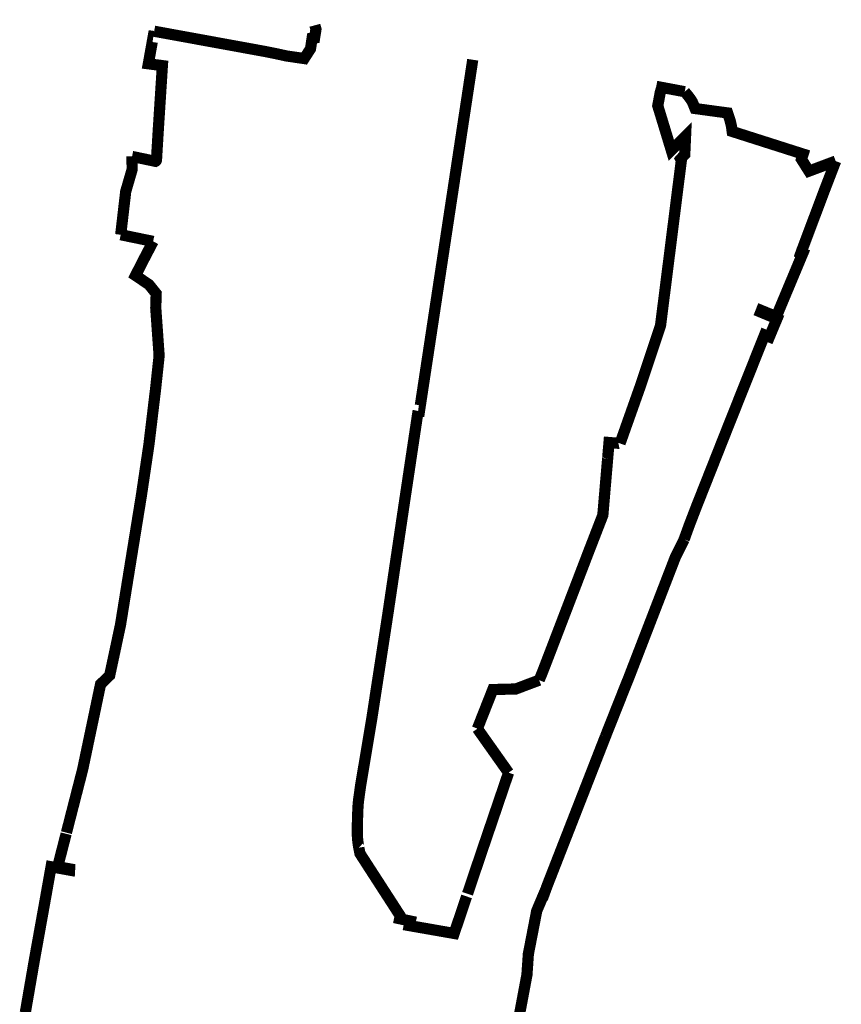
# Model space of a CAD drawing. Header units: metres. Extents: x 167961 to 168171, y 440654 to 441005.
import ezdxf

# ---------------------------------------------------------------- set-up
doc = ezdxf.new("R2010")
doc.units = ezdxf.units.M
doc.header["$LTSCALE"] = 20
doc.layers.add('Beheergrens', color=10, linetype='Continuous')

msp = doc.modelspace()

# ---------------------------------------------------------------- linework, layer by layer
at = {"layer": 'Beheergrens', "const_width": 2}
for points in [[(168047.7560845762, 441002.6360723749), (168059.8070000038, 441000.435999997), (168062.9730000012, 440999.8579999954), (168067.644000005, 440999.0050000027), (168069.6009112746, 440998.6084022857), (168071.439000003, 440998.2100000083), (168073.3229999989, 440997.9350000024), (168074.5549999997, 440997.7540000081), (168075.6849999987, 440999.5130000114), (168075.9719999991, 441001.3880000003), (168076.4120000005, 441001.4440000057), (168076.6560000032, 441002.9829999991), (168076.4602703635, 441003.6997660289)], [(168048.1790976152, 440996.627114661), (168046.7120000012, 440996.8200000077), (168047.095871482, 440998.9584621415), (168047.5880094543, 441001.7001045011), (168047.6069610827, 441001.6972916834)], [(168043.8011999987, 440980.2588), (168044.006000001, 440980.2162000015), (168047.995000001, 440979.3839999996), (168048.0354055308, 440979.4029688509), (168048.0720329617, 440979.4284807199), (168048.1038328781, 440979.4598046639), (168048.1298941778, 440979.4960432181), (168048.1494701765, 440979.5361581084), (168048.1620000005, 440979.5789999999), (168048.1667593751, 440979.6040665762), (168048.1684343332, 440979.6295259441), (168048.1669999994, 440979.6550000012), (168048.182, 440979.8960000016), (168048.4710000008, 440984.7049999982), (168048.6730000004, 440987.8649999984), (168049.120000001, 440994.8640000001), (168049.2219999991, 440996.4899999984), (168048.1790999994, 440996.6270999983)], [(168104.6643443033, 440997.5443690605), (168104.6270000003, 440997.2980000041), (168104.5705220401, 440996.9254017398), (168103.5136542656, 440989.9529989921), (168103.470821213, 440989.6704193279), (168102.5152199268, 440983.3660952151), (168102.4299084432, 440982.803275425), (168101.3699043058, 440975.8101813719), (168101.2987381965, 440975.3406819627), (168100.1201202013, 440967.5650646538), (168100.0593129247, 440967.1639049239), (168099.1162554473, 440960.942335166), (168098.9706320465, 440959.9816236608), (168096.6226429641, 440944.4913930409), (168096.5277081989, 440943.8650862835), (168095.2091470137, 440935.1662312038), (168095.1713390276, 440934.9168031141), (168095.1544812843, 440934.805588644), (168094.9140000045, 440934.8360000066)], [(168137.446000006, 440992.7860000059), (168137.5962304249, 440992.7398541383), (168137.882000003, 440992.6429999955), (168138.0240000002, 440992.5850000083), (168138.1667338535, 440992.5167360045), (168138.3000000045, 440992.4530000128), (168138.211856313, 440991.977691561), (168138.1507158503, 440991.6479961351), (168138.0710035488, 440991.2181533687), (168138.0022045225, 440990.8471596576), (168137.943539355, 440990.5308120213), (168137.9297454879, 440990.4564295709), (168137.8105054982, 440989.8134366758), (168137.7190000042, 440989.320000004), (168137.840533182, 440988.9208272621), (168137.9292898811, 440988.6293080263), (168138.0570264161, 440988.2097604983), (168138.1676443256, 440987.8464386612), (168138.275731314, 440987.4914295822), (168138.3413787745, 440987.275812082), (168138.457509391, 440986.8943839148), (168138.5430947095, 440986.6132810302), (168138.6064976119, 440986.4050357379), (168138.7488179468, 440985.9375880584), (168138.8282481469, 440985.6767015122), (168138.972362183, 440985.2033624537), (168139.0916990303, 440984.8114034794), (168139.1774759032, 440984.5296714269), (168139.2829023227, 440984.1834009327), (168139.3471391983, 440983.9724164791), (168139.4170822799, 440983.7426901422), (168139.5804298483, 440983.2061790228), (168139.6649238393, 440982.928660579), (168139.7510857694, 440982.6456638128), (168139.8107058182, 440982.449843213), (168139.9222544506, 440982.0834644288), (168140.0499580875, 440981.6640249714), (168140.1087770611, 440981.4708354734), (168140.1410000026, 440981.3650000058), (168140.4273753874, 440981.6502483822), (168140.6236102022, 440981.8457109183), (168140.9099805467, 440982.1309542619), (168141.0942203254, 440982.3144689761), (168141.1883193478, 440982.4081976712), (168141.4255434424, 440982.6444881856), (168141.5965541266, 440982.8148258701), (168141.827215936, 440983.0445799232), (168142.0392942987, 440983.2558236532), (168142.203617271, 440983.4194999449), (168142.3666330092, 440983.5818741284), (168142.4978518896, 440983.7125766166), (168142.5492200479, 440983.7637426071), (168142.615238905, 440983.8295016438), (168142.6530155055, 440983.8671295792), (168142.682, 440983.8960000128), (168142.6801397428, 440983.8541883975), (168142.6781503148, 440983.809473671), (168142.6763786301, 440983.7696530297), (168142.6755308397, 440983.7505979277), (168142.6675366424, 440983.5709188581), (168142.6584094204, 440983.3657735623), (168142.649913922, 440983.1748271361), (168142.6409693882, 440982.9737881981), (168142.6306464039, 440982.7417668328), (168142.6210987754, 440982.5271723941), (168142.610867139, 440982.2972042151), (168142.5999096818, 440982.0509224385), (168142.5854276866, 440981.7254223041), (168142.5773812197, 440981.5445683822), (168142.5696794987, 440981.3714628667), (168142.5605470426, 440981.166200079), (168142.5503049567, 440980.9359969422), (168142.5398617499, 440980.7012734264), (168142.5388541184, 440980.6786258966), (168142.5380330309, 440980.6601709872), (168142.5369776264, 440980.6364495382), (168142.5357665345, 440980.6092287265), (168142.5350000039, 440980.5920000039), (168142.5248227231, 440980.5807727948), (168142.5079570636, 440980.5621672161), (168142.4887566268, 440980.5409859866), (168142.4695100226, 440980.5197538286), (168142.4539562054, 440980.5025954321), (168142.4362061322, 440980.4830141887), (168142.4276578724, 440980.4735840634), (168142.4131222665, 440980.4575489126), (168142.4038849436, 440980.4473586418), (168142.3871069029, 440980.4288497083), (168142.3752151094, 440980.4157311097), (168142.363781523, 440980.4031179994), (168142.3544873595, 440980.3928650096), (168142.346854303, 440980.3844444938), (168142.3386822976, 440980.3754294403), (168142.3315225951, 440980.3675311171), (168142.3292973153, 440980.36507627), (168142.2209972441, 440980.2456035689), (168142.1772566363, 440980.1973505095), (168142.0720444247, 440980.0812842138), (168141.9870732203, 440979.987547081), (168141.8958885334, 440979.8869554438)], [(168137.446000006, 440992.7860000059), (168137.5962304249, 440992.7398541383), (168137.882000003, 440992.6429999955), (168138.0240000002, 440992.5850000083), (168138.1667338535, 440992.5167360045), (168138.3000000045, 440992.4530000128), (168138.211856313, 440991.977691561), (168138.1507158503, 440991.6479961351), (168138.0710035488, 440991.2181533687), (168138.0022045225, 440990.8471596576), (168137.943539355, 440990.5308120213), (168137.9297454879, 440990.4564295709), (168137.8105054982, 440989.8134366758), (168137.7190000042, 440989.320000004), (168137.840533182, 440988.9208272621), (168137.9292898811, 440988.6293080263), (168138.0570264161, 440988.2097604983), (168138.1676443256, 440987.8464386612), (168138.275731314, 440987.4914295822), (168138.3413787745, 440987.275812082), (168138.457509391, 440986.8943839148), (168138.5430947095, 440986.6132810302), (168138.6064976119, 440986.4050357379), (168138.7488179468, 440985.9375880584), (168138.8282481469, 440985.6767015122), (168138.972362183, 440985.2033624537), (168139.0916990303, 440984.8114034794), (168139.1774759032, 440984.5296714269), (168139.2829023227, 440984.1834009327), (168139.3471391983, 440983.9724164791), (168139.4170822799, 440983.7426901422), (168139.5804298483, 440983.2061790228), (168139.6649238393, 440982.928660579), (168139.7510857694, 440982.6456638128), (168139.8107058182, 440982.449843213), (168139.9222544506, 440982.0834644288), (168140.0499580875, 440981.6640249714), (168140.1087770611, 440981.4708354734), (168140.1410000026, 440981.3650000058), (168140.4273753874, 440981.6502483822), (168140.6236102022, 440981.8457109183), (168140.9099805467, 440982.1309542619), (168141.0942203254, 440982.3144689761), (168141.1883193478, 440982.4081976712), (168141.4255434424, 440982.6444881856), (168141.5965541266, 440982.8148258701), (168141.827215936, 440983.0445799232), (168142.0392942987, 440983.2558236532), (168142.203617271, 440983.4194999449), (168142.3666330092, 440983.5818741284), (168142.4978518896, 440983.7125766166), (168142.5492200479, 440983.7637426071), (168142.615238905, 440983.8295016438), (168142.6530155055, 440983.8671295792), (168142.682, 440983.8960000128), (168142.6801397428, 440983.8541883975), (168142.6781503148, 440983.809473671), (168142.6763786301, 440983.7696530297), (168142.6755308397, 440983.7505979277), (168142.6675366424, 440983.5709188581), (168142.6584094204, 440983.3657735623), (168142.649913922, 440983.1748271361), (168142.6409693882, 440982.9737881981), (168142.6306464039, 440982.7417668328), (168142.6210987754, 440982.5271723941), (168142.610867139, 440982.2972042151), (168142.5999096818, 440982.0509224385), (168142.5854276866, 440981.7254223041), (168142.5773812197, 440981.5445683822), (168142.5696794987, 440981.3714628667), (168142.5605470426, 440981.166200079), (168142.5503049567, 440980.9359969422), (168142.5398617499, 440980.7012734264), (168142.5388541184, 440980.6786258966), (168142.5380330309, 440980.6601709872), (168142.5369776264, 440980.6364495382), (168142.5357665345, 440980.6092287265), (168142.5350000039, 440980.5920000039), (168142.5248227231, 440980.5807727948), (168142.5079570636, 440980.5621672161), (168142.4887566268, 440980.5409859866), (168142.4695100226, 440980.5197538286), (168142.4539562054, 440980.5025954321), (168142.4362061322, 440980.4830141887), (168142.4276578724, 440980.4735840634), (168142.4131222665, 440980.4575489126), (168142.4038849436, 440980.4473586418), (168142.3871069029, 440980.4288497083), (168142.3752151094, 440980.4157311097), (168142.363781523, 440980.4031179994), (168142.3544873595, 440980.3928650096), (168142.346854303, 440980.3844444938), (168142.3386822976, 440980.3754294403), (168142.3315225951, 440980.3675311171), (168142.3292973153, 440980.36507627), (168142.2209972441, 440980.2456035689), (168142.1772566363, 440980.1973505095), (168142.0720444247, 440980.0812842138), (168141.9870732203, 440979.987547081), (168141.8958885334, 440979.8869554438)], [(168137.446000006, 440992.7860000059), (168137.5962304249, 440992.7398541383), (168137.882000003, 440992.6429999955), (168138.0240000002, 440992.5850000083), (168138.1667338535, 440992.5167360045), (168138.3000000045, 440992.4530000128), (168138.211856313, 440991.977691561), (168138.1507158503, 440991.6479961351), (168138.0710035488, 440991.2181533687), (168138.0022045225, 440990.8471596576), (168137.943539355, 440990.5308120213), (168137.9297454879, 440990.4564295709), (168137.8105054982, 440989.8134366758), (168137.7190000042, 440989.320000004), (168137.840533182, 440988.9208272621), (168137.9292898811, 440988.6293080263), (168138.0570264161, 440988.2097604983), (168138.1676443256, 440987.8464386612), (168138.275731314, 440987.4914295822), (168138.3413787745, 440987.275812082), (168138.457509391, 440986.8943839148), (168138.5430947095, 440986.6132810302), (168138.6064976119, 440986.4050357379), (168138.7488179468, 440985.9375880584), (168138.8282481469, 440985.6767015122), (168138.972362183, 440985.2033624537), (168139.0916990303, 440984.8114034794), (168139.1774759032, 440984.5296714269), (168139.2829023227, 440984.1834009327), (168139.3471391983, 440983.9724164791), (168139.4170822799, 440983.7426901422), (168139.5804298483, 440983.2061790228), (168139.6649238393, 440982.928660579), (168139.7510857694, 440982.6456638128), (168139.8107058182, 440982.449843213), (168139.9222544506, 440982.0834644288), (168140.0499580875, 440981.6640249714), (168140.1087770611, 440981.4708354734), (168140.1410000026, 440981.3650000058), (168140.4273753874, 440981.6502483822), (168140.6236102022, 440981.8457109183), (168140.9099805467, 440982.1309542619), (168141.0942203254, 440982.3144689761), (168141.1883193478, 440982.4081976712), (168141.4255434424, 440982.6444881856), (168141.5965541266, 440982.8148258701), (168141.827215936, 440983.0445799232), (168142.0392942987, 440983.2558236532), (168142.203617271, 440983.4194999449), (168142.3666330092, 440983.5818741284), (168142.4978518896, 440983.7125766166), (168142.5492200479, 440983.7637426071), (168142.615238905, 440983.8295016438), (168142.6530155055, 440983.8671295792), (168142.682, 440983.8960000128), (168142.6801397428, 440983.8541883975), (168142.6781503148, 440983.809473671), (168142.6763786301, 440983.7696530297), (168142.6755308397, 440983.7505979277), (168142.6675366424, 440983.5709188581), (168142.6584094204, 440983.3657735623), (168142.649913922, 440983.1748271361), (168142.6409693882, 440982.9737881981), (168142.6306464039, 440982.7417668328), (168142.6210987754, 440982.5271723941), (168142.610867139, 440982.2972042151), (168142.5999096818, 440982.0509224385), (168142.5854276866, 440981.7254223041), (168142.5773812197, 440981.5445683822), (168142.5696794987, 440981.3714628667), (168142.5605470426, 440981.166200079), (168142.5503049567, 440980.9359969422), (168142.5398617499, 440980.7012734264), (168142.5388541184, 440980.6786258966), (168142.5380330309, 440980.6601709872), (168142.5369776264, 440980.6364495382), (168142.5357665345, 440980.6092287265), (168142.5350000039, 440980.5920000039), (168142.5248227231, 440980.5807727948), (168142.5079570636, 440980.5621672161), (168142.4887566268, 440980.5409859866), (168142.4695100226, 440980.5197538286), (168142.4539562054, 440980.5025954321), (168142.4362061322, 440980.4830141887), (168142.4276578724, 440980.4735840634), (168142.4131222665, 440980.4575489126), (168142.4038849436, 440980.4473586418), (168142.3871069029, 440980.4288497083), (168142.3752151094, 440980.4157311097), (168142.363781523, 440980.4031179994), (168142.3544873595, 440980.3928650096), (168142.346854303, 440980.3844444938), (168142.3386822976, 440980.3754294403), (168142.3315225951, 440980.3675311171), (168142.3292973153, 440980.36507627), (168142.2209972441, 440980.2456035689), (168142.1772566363, 440980.1973505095), (168142.0720444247, 440980.0812842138), (168141.9870732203, 440979.987547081), (168141.8958885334, 440979.8869554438)], [(168169.5040000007, 440979.4340000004), (168164.7219999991, 440977.6380000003), (168163.3923567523, 440979.7395584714), (168163.688000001, 440980.6840000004), (168157.6770000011, 440982.6020000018), (168155.1279999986, 440983.4149999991), (168151.0080000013, 440984.7300000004), (168150.8850000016, 440985.6640000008), (168150.625, 440986.7410000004), (168150.1869431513, 440988.0373994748), (168148.754999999, 440988.2300000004), (168148.5839999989, 440988.2529999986), (168144.381000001, 440988.8249999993), (168143.9329999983, 440989.9189999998), (168143.7712000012, 440990.2236000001), (168143.5819999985, 440990.5119999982), (168142.9679999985, 440991.3110000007), (168142.5283024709, 440991.827413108)], [(168043.8013123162, 440980.2586011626), (168043.8028670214, 440980.0415645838), (168043.8043821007, 440979.8300599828), (168043.8079615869, 440979.3303632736), (168043.8096516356, 440979.0944317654), (168043.8114135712, 440978.8484663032), (168043.8133279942, 440978.5812124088), (168043.8136717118, 440978.5332296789), (168043.818, 440977.9290000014), (168043.6161598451, 440977.2356693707), (168043.4522154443, 440976.6725124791), (168043.302009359, 440976.1565474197), (168043.2855878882, 440976.1001388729), (168043.0800015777, 440975.3939400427), (168042.8527354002, 440974.6132698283), (168042.6710000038, 440973.9890000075), (168042.6095562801, 440973.4579555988), (168042.5318963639, 440972.7867582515), (168042.4842424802, 440972.3748963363), (168042.4206415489, 440971.8252076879), (168042.3460025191, 440971.1801192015), (168042.2615175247, 440970.4499342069), (168042.223566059, 440970.1219281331), (168042.2234068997, 440970.1205525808), (168042.1929219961, 440969.8570782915), (168042.1440617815, 440969.4347903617), (168042.0638022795, 440968.7411253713), (168041.9971086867, 440968.1647075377), (168041.9473170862, 440967.7343697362), (168041.8989391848, 440967.3162503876), (168041.7780000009, 440966.2709999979)], [(168141.8970394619, 440979.8882251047), (168141.8802758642, 440979.8697321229), (168141.8558770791, 440979.8428162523), (168141.8284549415, 440979.8125651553), (168141.8080000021, 440979.7900000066), (168141.829088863, 440979.7490323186), (168141.8526853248, 440979.7031932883), (168141.8831555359, 440979.6440011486), (168141.9021754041, 440979.6070527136), (168141.9175447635, 440979.5771958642), (168141.9254706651, 440979.561798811), (168141.9300000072, 440979.5530000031), (168141.9254448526, 440979.516852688), (168141.9199674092, 440979.4733864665), (168141.9149702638, 440979.4337316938), (168141.9125769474, 440979.4147396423), (168141.9083841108, 440979.3814674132), (168141.9038362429, 440979.3453779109), (168141.8980013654, 440979.2990753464), (168141.8863223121, 440979.2063963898), (168141.8807162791, 440979.1619098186), (168141.8771211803, 440979.1333809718), (168141.873459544, 440979.1043240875), (168141.8668388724, 440979.0517858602), (168141.8638381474, 440979.027973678), (168141.8601248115, 440978.9985065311), (168141.8568265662, 440978.9723333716), (168141.853923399, 440978.9492953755), (168141.8514421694, 440978.9296056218), (168141.8462560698, 440978.8884514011), (168141.8410758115, 440978.8473435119), (168141.8349561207, 440978.7987808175), (168141.827868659, 440978.7425383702), (168141.8240632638, 440978.7123406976), (168141.8198631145, 440978.6790105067), (168141.8156881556, 440978.645880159), (168141.8119337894, 440978.616087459), (168141.8114114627, 440978.6119425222), (168141.8061174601, 440978.5699320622), (168141.8015677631, 440978.5338280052), (168141.7965364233, 440978.4939019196), (168141.7922742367, 440978.4600794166), (168141.7887860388, 440978.4323988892), (168141.7821140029, 440978.3794530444), (168141.7769237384, 440978.3382657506), (168141.7713945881, 440978.2943892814), (168141.766895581, 440978.2586875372), (168141.7653893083, 440978.2467344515), (168141.760100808, 440978.2047676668), (168141.7542127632, 440978.1580431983), (168141.7488170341, 440978.1152254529), (168141.7446007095, 440978.0817668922), (168141.742704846, 440978.0667223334), (168141.7378321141, 440978.0280548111), (168141.7344621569, 440978.00131258), (168141.7293384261, 440977.9606533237), (168141.72510143, 440977.9270306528), (168141.72143979, 440977.8979737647), (168141.7149822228, 440977.8467298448), (168141.711535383, 440977.8193775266), (168141.7065295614, 440977.7796539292), (168141.7017033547, 440977.7413556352), (168141.6978607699, 440977.7108628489), (168141.6961690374, 440977.6974381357), (168141.6921533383, 440977.6655716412), (168141.6865014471, 440977.6207211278), (168141.6815418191, 440977.5813641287), (168141.6784748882, 440977.5570265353), (168141.6752638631, 440977.5315455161), (168141.5642435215, 440976.65054534), (168141.5242356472, 440976.3330635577), (168141.4893576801, 440976.0562899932), (168141.4495486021, 440975.7403857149), (168141.3777900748, 440975.1709470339), (168141.3308151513, 440974.798178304), (168141.2954101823, 440974.5172227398), (168141.2488768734, 440974.1479584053), (168141.2181882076, 440973.9044290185), (168141.2094893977, 440973.8353997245), (168141.1179117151, 440973.1086864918), (168141.0745444, 440972.7645458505), (168141.0317014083, 440972.4245660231), (168141, 440972.1730000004), (168140.9791843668, 440972.0078066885), (168140.7988861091, 440970.5769558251), (168140.7392052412, 440970.1033271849), (168140.73523096, 440970.0717871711), (168140.7051153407, 440969.8327889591), (168140.6497268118, 440969.3932244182), (168140.6143628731, 440969.1125754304), (168140.55457858, 440968.6381260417), (168140.5256982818, 440968.408931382), (168140.509159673, 440968.2776805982), (168140.4672346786, 440967.9449629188), (168140.4290771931, 440967.6421443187), (168140.3891854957, 440967.325562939), (168140.3473458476, 440966.9935226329), (168140.3077955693, 440966.6796507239), (168140.2650848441, 440966.3406975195), (168140.242478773, 440966.1612952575), (168140.191524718, 440965.7569227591), (168140.1525067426, 440965.4472752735), (168140.110372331, 440965.1128956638), (168140.0686074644, 440964.7814487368), (168140.0303259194, 440964.4776455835), (168139.9929462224, 440964.1809995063), (168139.9164324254, 440963.5737843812), (168139.8884099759, 440963.3513976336), (168139.8395103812, 440962.9633294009), (168139.7895795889, 440962.5670775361), (168139.738904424, 440962.1649183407), (168139.7099361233, 440961.9350253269), (168139.6716985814, 440961.6315713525), (168139.6423633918, 440961.3987666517), (168139.5993262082, 440961.0572226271), (168139.5946498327, 440961.020110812), (168139.5636710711, 440960.774262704), (168139.5314649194, 440960.5186740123), (168139.4985196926, 440960.2572199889), (168139.4771436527, 440960.0875792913), (168139.3746565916, 440959.2742396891), (168139.3287827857, 440958.9101842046), (168139.2932560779, 440958.6282434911), (168139.239061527, 440958.1981543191), (168139.1998728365, 440957.8871520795), (168139.1505157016, 440957.4954528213), (168139.0965228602, 440957.0669410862), (168139.0592749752, 440956.7713210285), (168139.0182906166, 440956.446046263), (168138.9767300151, 440956.1161980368), (168138.94046399, 440955.8283706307), (168138.9245959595, 440955.7024330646), (168138.8820377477, 440955.3646672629), (168138.8275651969, 440954.9323427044), (168138.7766919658, 440954.5285842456), (168138.7282011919, 440954.1437343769), (168138.697103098, 440953.8969224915), (168138.6484416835, 440953.5107183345), (168138.6177984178, 440953.2675162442), (168138.5789897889, 440952.9595092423), (168138.5396462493, 440952.6472569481), (168138.5080132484, 440952.3961997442), (168138.4704759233, 440952.0982825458), (168138.4257524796, 440951.7433322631), (168138.4040497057, 440951.5710869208), (168138.3521145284, 440951.1589003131), (168138.3089984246, 440950.8167067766), (168138.2779364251, 440950.5701814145), (168138.2425360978, 440950.2892246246), (168138.2100000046, 440950.0310000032), (168138.1004181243, 440949.7024647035), (168138.018875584, 440949.4579935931), (168137.9227794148, 440949.1698895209), (168137.8351510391, 440948.907172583), (168137.7284889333, 440948.587391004), (168137.699332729, 440948.4999783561), (168137.5582364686, 440948.0769603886), (168137.4592255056, 440947.7801175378), (168137.3363862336, 440947.4118355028), (168137.2281097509, 440947.0872138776), (168137.1153260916, 440946.7490793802), (168137.0126117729, 440946.4411335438), (168136.7335816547, 440945.6045787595), (168136.6353653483, 440945.3101183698), (168136.5408574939, 440945.026776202), (168136.3939285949, 440944.5862715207), (168136.297833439, 440944.2981704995), (168136.1609667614, 440943.8878331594), (168136.065923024, 440943.602884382), (168135.9433486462, 440943.2353965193), (168135.8316291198, 440942.9004523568), (168135.6860277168, 440942.4639276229), (168135.609517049, 440942.2345424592), (168135.454378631, 440941.7694249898), (168135.3347159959, 440941.4106667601), (168135.2121446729, 440941.0431880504), (168135.1388136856, 440940.8233358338), (168135.005386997, 440940.4233118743), (168134.9251714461, 440940.1828191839), (168134.8426785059, 440939.9354986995), (168134.7168244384, 440939.5581780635), (168134.6225779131, 440939.2756193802), (168134.5630000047, 440939.0970000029), (168134.5181604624, 440938.9703860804), (168134.4183549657, 440938.6885642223), (168134.294370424, 440938.3384677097), (168134.1836713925, 440938.0258856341), (168134.1120349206, 440937.8236049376), (168133.9677725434, 440937.4162496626), (168133.8709855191, 440937.142951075), (168133.7476247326, 440936.7946158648), (168133.6263628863, 440936.4522074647), (168133.5219956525, 440936.1575045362), (168133.3974903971, 440935.8059376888), (168133.3437021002, 440935.6540550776), (168133.2797148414, 440935.4733735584), (168133.1365808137, 440935.0692044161), (168133.0440248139, 440934.8078530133), (168132.9086090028, 440934.4254779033), (168132.7549981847, 440933.9917253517), (168132.6086028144, 440933.5783471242), (168132.5260907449, 440933.3453568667), (168132.427429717, 440933.0667666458), (168132.2929854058, 440932.6871347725), (168132.1789390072, 440932.3651006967), (168132.0601399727, 440932.0296465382), (168131.9509510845, 440931.7213286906), (168131.8731226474, 440931.5015636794), (168131.7970454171, 440931.2867435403), (168131.6291417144, 440930.8126320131), (168131.5332042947, 440930.5417324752), (168131.408369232, 440930.189234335), (168131.2901317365, 440929.8552513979), (168131.1635723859, 440929.4974568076), (168131.069374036, 440929.2311496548), (168130.9770000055, 440928.9700000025)], [(168141.8970394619, 440979.8882251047), (168141.8802758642, 440979.8697321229), (168141.8558770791, 440979.8428162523), (168141.8284549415, 440979.8125651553), (168141.8080000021, 440979.7900000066), (168141.829088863, 440979.7490323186), (168141.8526853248, 440979.7031932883), (168141.8831555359, 440979.6440011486), (168141.9021754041, 440979.6070527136), (168141.9175447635, 440979.5771958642), (168141.9254706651, 440979.561798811), (168141.9300000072, 440979.5530000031), (168141.9254448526, 440979.516852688), (168141.9199674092, 440979.4733864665), (168141.9149702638, 440979.4337316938), (168141.9125769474, 440979.4147396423), (168141.9083841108, 440979.3814674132), (168141.9038362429, 440979.3453779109), (168141.8980013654, 440979.2990753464), (168141.8863223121, 440979.2063963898), (168141.8807162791, 440979.1619098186), (168141.8771211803, 440979.1333809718), (168141.873459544, 440979.1043240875), (168141.8668388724, 440979.0517858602), (168141.8638381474, 440979.027973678), (168141.8601248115, 440978.9985065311), (168141.8568265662, 440978.9723333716), (168141.853923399, 440978.9492953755), (168141.8514421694, 440978.9296056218), (168141.8462560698, 440978.8884514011), (168141.8410758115, 440978.8473435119), (168141.8349561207, 440978.7987808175), (168141.827868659, 440978.7425383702), (168141.8240632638, 440978.7123406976), (168141.8198631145, 440978.6790105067), (168141.8156881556, 440978.645880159), (168141.8119337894, 440978.616087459), (168141.8114114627, 440978.6119425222), (168141.8061174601, 440978.5699320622), (168141.8015677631, 440978.5338280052), (168141.7965364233, 440978.4939019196), (168141.7922742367, 440978.4600794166), (168141.7887860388, 440978.4323988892), (168141.7821140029, 440978.3794530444), (168141.7769237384, 440978.3382657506), (168141.7713945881, 440978.2943892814), (168141.766895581, 440978.2586875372), (168141.7653893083, 440978.2467344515), (168141.760100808, 440978.2047676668), (168141.7542127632, 440978.1580431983), (168141.7488170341, 440978.1152254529), (168141.7446007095, 440978.0817668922), (168141.742704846, 440978.0667223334), (168141.7378321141, 440978.0280548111), (168141.7344621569, 440978.00131258), (168141.7293384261, 440977.9606533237), (168141.72510143, 440977.9270306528), (168141.72143979, 440977.8979737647), (168141.7149822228, 440977.8467298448), (168141.711535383, 440977.8193775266), (168141.7065295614, 440977.7796539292), (168141.7017033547, 440977.7413556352), (168141.6978607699, 440977.7108628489), (168141.6961690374, 440977.6974381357), (168141.6921533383, 440977.6655716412), (168141.6865014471, 440977.6207211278), (168141.6815418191, 440977.5813641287), (168141.6784748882, 440977.5570265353), (168141.6752638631, 440977.5315455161), (168141.5642435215, 440976.65054534), (168141.5242356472, 440976.3330635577), (168141.4893576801, 440976.0562899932), (168141.4495486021, 440975.7403857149), (168141.3777900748, 440975.1709470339), (168141.3308151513, 440974.798178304), (168141.2954101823, 440974.5172227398), (168141.2488768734, 440974.1479584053), (168141.2181882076, 440973.9044290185), (168141.2094893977, 440973.8353997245), (168141.1179117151, 440973.1086864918), (168141.0745444, 440972.7645458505), (168141.0317014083, 440972.4245660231), (168141, 440972.1730000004), (168140.9791843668, 440972.0078066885), (168140.7988861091, 440970.5769558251), (168140.7392052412, 440970.1033271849), (168140.73523096, 440970.0717871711), (168140.7051153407, 440969.8327889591), (168140.6497268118, 440969.3932244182), (168140.6143628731, 440969.1125754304), (168140.55457858, 440968.6381260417), (168140.5256982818, 440968.408931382), (168140.509159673, 440968.2776805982), (168140.4672346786, 440967.9449629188), (168140.4290771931, 440967.6421443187), (168140.3891854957, 440967.325562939), (168140.3473458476, 440966.9935226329), (168140.3077955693, 440966.6796507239), (168140.2650848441, 440966.3406975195), (168140.242478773, 440966.1612952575), (168140.191524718, 440965.7569227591), (168140.1525067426, 440965.4472752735), (168140.110372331, 440965.1128956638), (168140.0686074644, 440964.7814487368), (168140.0303259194, 440964.4776455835), (168139.9929462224, 440964.1809995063), (168139.9164324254, 440963.5737843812), (168139.8884099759, 440963.3513976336), (168139.8395103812, 440962.9633294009), (168139.7895795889, 440962.5670775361), (168139.738904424, 440962.1649183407), (168139.7099361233, 440961.9350253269), (168139.6716985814, 440961.6315713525), (168139.6423633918, 440961.3987666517), (168139.5993262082, 440961.0572226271), (168139.5946498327, 440961.020110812), (168139.5636710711, 440960.774262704), (168139.5314649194, 440960.5186740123), (168139.4985196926, 440960.2572199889), (168139.4771436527, 440960.0875792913), (168139.3746565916, 440959.2742396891), (168139.3287827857, 440958.9101842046), (168139.2932560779, 440958.6282434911), (168139.239061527, 440958.1981543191), (168139.1998728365, 440957.8871520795), (168139.1505157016, 440957.4954528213), (168139.0965228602, 440957.0669410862), (168139.0592749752, 440956.7713210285), (168139.0182906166, 440956.446046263), (168138.9767300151, 440956.1161980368), (168138.94046399, 440955.8283706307), (168138.9245959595, 440955.7024330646), (168138.8820377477, 440955.3646672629), (168138.8275651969, 440954.9323427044), (168138.7766919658, 440954.5285842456), (168138.7282011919, 440954.1437343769), (168138.697103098, 440953.8969224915), (168138.6484416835, 440953.5107183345), (168138.6177984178, 440953.2675162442), (168138.5789897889, 440952.9595092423), (168138.5396462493, 440952.6472569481), (168138.5080132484, 440952.3961997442), (168138.4704759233, 440952.0982825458), (168138.4257524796, 440951.7433322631), (168138.4040497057, 440951.5710869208), (168138.3521145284, 440951.1589003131), (168138.3089984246, 440950.8167067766), (168138.2779364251, 440950.5701814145), (168138.2425360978, 440950.2892246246), (168138.2100000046, 440950.0310000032), (168138.1004181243, 440949.7024647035), (168138.018875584, 440949.4579935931), (168137.9227794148, 440949.1698895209), (168137.8351510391, 440948.907172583), (168137.7284889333, 440948.587391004), (168137.699332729, 440948.4999783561), (168137.5582364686, 440948.0769603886), (168137.4592255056, 440947.7801175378), (168137.3363862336, 440947.4118355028), (168137.2281097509, 440947.0872138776), (168137.1153260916, 440946.7490793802), (168137.0126117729, 440946.4411335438), (168136.7335816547, 440945.6045787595), (168136.6353653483, 440945.3101183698), (168136.5408574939, 440945.026776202), (168136.3939285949, 440944.5862715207), (168136.297833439, 440944.2981704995), (168136.1609667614, 440943.8878331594), (168136.065923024, 440943.602884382), (168135.9433486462, 440943.2353965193), (168135.8316291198, 440942.9004523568), (168135.6860277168, 440942.4639276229), (168135.609517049, 440942.2345424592), (168135.454378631, 440941.7694249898), (168135.3347159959, 440941.4106667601), (168135.2121446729, 440941.0431880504), (168135.1388136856, 440940.8233358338), (168135.005386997, 440940.4233118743), (168134.9251714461, 440940.1828191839), (168134.8426785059, 440939.9354986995), (168134.7168244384, 440939.5581780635), (168134.6225779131, 440939.2756193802), (168134.5630000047, 440939.0970000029), (168134.5181604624, 440938.9703860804), (168134.4183549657, 440938.6885642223), (168134.294370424, 440938.3384677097), (168134.1836713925, 440938.0258856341), (168134.1120349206, 440937.8236049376), (168133.9677725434, 440937.4162496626), (168133.8709855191, 440937.142951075), (168133.7476247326, 440936.7946158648), (168133.6263628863, 440936.4522074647), (168133.5219956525, 440936.1575045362), (168133.3974903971, 440935.8059376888), (168133.3437021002, 440935.6540550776), (168133.2797148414, 440935.4733735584), (168133.1365808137, 440935.0692044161), (168133.0440248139, 440934.8078530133), (168132.9086090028, 440934.4254779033), (168132.7549981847, 440933.9917253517), (168132.6086028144, 440933.5783471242), (168132.5260907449, 440933.3453568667), (168132.427429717, 440933.0667666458), (168132.2929854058, 440932.6871347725), (168132.1789390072, 440932.3651006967), (168132.0601399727, 440932.0296465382), (168131.9509510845, 440931.7213286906), (168131.8731226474, 440931.5015636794), (168131.7970454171, 440931.2867435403), (168131.6291417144, 440930.8126320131), (168131.5332042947, 440930.5417324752), (168131.408369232, 440930.189234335), (168131.2901317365, 440929.8552513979), (168131.1635723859, 440929.4974568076), (168131.069374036, 440929.2311496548), (168130.9770000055, 440928.9700000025)], [(168141.8970394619, 440979.8882251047), (168141.8802758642, 440979.8697321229), (168141.8558770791, 440979.8428162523), (168141.8284549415, 440979.8125651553), (168141.8080000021, 440979.7900000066), (168141.829088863, 440979.7490323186), (168141.8526853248, 440979.7031932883), (168141.8831555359, 440979.6440011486), (168141.9021754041, 440979.6070527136), (168141.9175447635, 440979.5771958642), (168141.9254706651, 440979.561798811), (168141.9300000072, 440979.5530000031), (168141.9254448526, 440979.516852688), (168141.9199674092, 440979.4733864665), (168141.9149702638, 440979.4337316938), (168141.9125769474, 440979.4147396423), (168141.9083841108, 440979.3814674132), (168141.9038362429, 440979.3453779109), (168141.8980013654, 440979.2990753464), (168141.8863223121, 440979.2063963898), (168141.8807162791, 440979.1619098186), (168141.8771211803, 440979.1333809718), (168141.873459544, 440979.1043240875), (168141.8668388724, 440979.0517858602), (168141.8638381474, 440979.027973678), (168141.8601248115, 440978.9985065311), (168141.8568265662, 440978.9723333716), (168141.853923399, 440978.9492953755), (168141.8514421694, 440978.9296056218), (168141.8462560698, 440978.8884514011), (168141.8410758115, 440978.8473435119), (168141.8349561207, 440978.7987808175), (168141.827868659, 440978.7425383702), (168141.8240632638, 440978.7123406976), (168141.8198631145, 440978.6790105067), (168141.8156881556, 440978.645880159), (168141.8119337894, 440978.616087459), (168141.8114114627, 440978.6119425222), (168141.8061174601, 440978.5699320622), (168141.8015677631, 440978.5338280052), (168141.7965364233, 440978.4939019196), (168141.7922742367, 440978.4600794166), (168141.7887860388, 440978.4323988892), (168141.7821140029, 440978.3794530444), (168141.7769237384, 440978.3382657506), (168141.7713945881, 440978.2943892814), (168141.766895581, 440978.2586875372), (168141.7653893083, 440978.2467344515), (168141.760100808, 440978.2047676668), (168141.7542127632, 440978.1580431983), (168141.7488170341, 440978.1152254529), (168141.7446007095, 440978.0817668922), (168141.742704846, 440978.0667223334), (168141.7378321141, 440978.0280548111), (168141.7344621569, 440978.00131258), (168141.7293384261, 440977.9606533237), (168141.72510143, 440977.9270306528), (168141.72143979, 440977.8979737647), (168141.7149822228, 440977.8467298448), (168141.711535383, 440977.8193775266), (168141.7065295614, 440977.7796539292), (168141.7017033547, 440977.7413556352), (168141.6978607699, 440977.7108628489), (168141.6961690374, 440977.6974381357), (168141.6921533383, 440977.6655716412), (168141.6865014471, 440977.6207211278), (168141.6815418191, 440977.5813641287), (168141.6784748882, 440977.5570265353), (168141.6752638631, 440977.5315455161), (168141.5642435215, 440976.65054534), (168141.5242356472, 440976.3330635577), (168141.4893576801, 440976.0562899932), (168141.4495486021, 440975.7403857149), (168141.3777900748, 440975.1709470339), (168141.3308151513, 440974.798178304), (168141.2954101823, 440974.5172227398), (168141.2488768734, 440974.1479584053), (168141.2181882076, 440973.9044290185), (168141.2094893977, 440973.8353997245), (168141.1179117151, 440973.1086864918), (168141.0745444, 440972.7645458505), (168141.0317014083, 440972.4245660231), (168141, 440972.1730000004), (168140.9791843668, 440972.0078066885), (168140.7988861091, 440970.5769558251), (168140.7392052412, 440970.1033271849), (168140.73523096, 440970.0717871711), (168140.7051153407, 440969.8327889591), (168140.6497268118, 440969.3932244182), (168140.6143628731, 440969.1125754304), (168140.55457858, 440968.6381260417), (168140.5256982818, 440968.408931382), (168140.509159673, 440968.2776805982), (168140.4672346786, 440967.9449629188), (168140.4290771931, 440967.6421443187), (168140.3891854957, 440967.325562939), (168140.3473458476, 440966.9935226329), (168140.3077955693, 440966.6796507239), (168140.2650848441, 440966.3406975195), (168140.242478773, 440966.1612952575), (168140.191524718, 440965.7569227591), (168140.1525067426, 440965.4472752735), (168140.110372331, 440965.1128956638), (168140.0686074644, 440964.7814487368), (168140.0303259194, 440964.4776455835), (168139.9929462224, 440964.1809995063), (168139.9164324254, 440963.5737843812), (168139.8884099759, 440963.3513976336), (168139.8395103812, 440962.9633294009), (168139.7895795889, 440962.5670775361), (168139.738904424, 440962.1649183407), (168139.7099361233, 440961.9350253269), (168139.6716985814, 440961.6315713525), (168139.6423633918, 440961.3987666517), (168139.5993262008, 440961.0572226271)], [(168142.4270000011, 440911.818), (168143.2089999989, 440913.9849999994), (168143.3000000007, 440914.2369999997), (168144.6840000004, 440917.8379999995), (168150.5540000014, 440932.6790000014), (168151.1836276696, 440934.2600601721), (168151.6020638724, 440935.3107935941), (168154.6979999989, 440943.0850000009), (168156.7349999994, 440948.1999999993), (168156.7989999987, 440948.3610000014), (168157.5489999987, 440948.0579999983), (168157.5969999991, 440948.0390000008), (168157.6570000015, 440948.0150000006), (168158.9409999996, 440951.0940000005), (168159.006000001, 440951.25), (168158.9087999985, 440951.2903000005), (168156.1220000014, 440952.4470000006), (168156.2320000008, 440952.7280000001), (168158.8960000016, 440951.6330000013), (168163.6000000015, 440962.8889999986), (168163.2879999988, 440962.9979999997), (168163.4200000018, 440963.3729999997), (168165.0455687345, 440967.6940615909), (168165.5319619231, 440968.9869844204), (168167.5069999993, 440974.2369999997), (168167.6579999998, 440974.6259999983), (168169.5040499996, 440979.4340000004)], [(168044.8044000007, 440915.5344000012), (168045.4519999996, 440919.5329999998), (168046.818, 440928.7580000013), (168048.0109999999, 440938.7390000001), (168048.6400000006, 440944.6400000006), (168048.0370000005, 440953.199000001), (168048.1160000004, 440955.7410000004), (168046.8229999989, 440957.3599999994), (168044.4230000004, 440958.9820000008), (168046.0960000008, 440962.245000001), (168047.0458000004, 440964.0636), (168047.574000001, 440965.0749999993)], [(168094.9140000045, 440934.8360000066), (168094.8918158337, 440934.6878055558), (168094.7121312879, 440933.4874788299), (168094.6115116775, 440932.8153207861), (168094.4444138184, 440931.6990755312), (168094.3549520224, 440931.1014537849), (168094.2880910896, 440930.6548101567), (168094.159871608, 440929.7982797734), (168094.0614394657, 440929.1407344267), (168093.98326765, 440928.6185319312), (168093.8644197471, 440927.82460545), (168093.7866167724, 440927.3048669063), (168093.6318018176, 440926.2706737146), (168093.5402661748, 440925.6591983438), (168093.4402264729, 440924.9909142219), (168093.3675546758, 440924.5054528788), (168093.2416177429, 440923.6641703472), (168093.1816904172, 440923.2638444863), (168093.0703816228, 440922.5202807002), (168092.9808233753, 440921.9220146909), (168092.8874667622, 440921.2983748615), (168092.7470925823, 440920.3606487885), (168092.5888769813, 440919.3037386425), (168092.5078669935, 440918.7625766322), (168092.432664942, 440918.2602126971), (168092.3413918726, 440917.6482098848), (168092.2612664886, 440917.1075179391), (168092.1406606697, 440916.2936611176), (168092.0205702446, 440915.4832821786), (168091.9339971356, 440914.8990805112), (168091.8662339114, 440914.4418093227), (168091.7745449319, 440913.8230854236), (168091.6537432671, 440913.007906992), (168091.5859268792, 440912.5502770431), (168091.4856413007, 440911.8735426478), (168091.3924604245, 440911.2447513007), (168091.2961183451, 440910.5946279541), (168091.185992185, 440909.8514886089), (168091.1082288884, 440909.3267361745), (168090.9771613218, 440908.4422827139), (168090.8590244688, 440907.64508662), (168090.7341914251, 440906.8027041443), (168090.5934959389, 440905.8532807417), (168090.480723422, 440905.092283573), (168090.3871698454, 440904.4609772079), (168090.3295488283, 440904.0721464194), (168090.2211456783, 440903.3406340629), (168090.0444465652, 440902.1482555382), (168089.81660996, 440900.6107975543), (168089.699432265, 440899.8200739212), (168089.6322483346, 440899.3667118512), (168089.4875218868, 440898.3979588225), (168089.2864301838, 440897.0882594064), (168089.2234799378, 440896.6782678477), (168089.1717956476, 440896.3416508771), (168089.1267365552, 440896.0481834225), (168089.069375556, 440895.6745943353), (168088.9906717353, 440895.1620005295), (168088.9366670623, 440894.8102710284), (168088.8839749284, 440894.4670900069), (168088.8317718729, 440894.1270943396), (168088.761433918, 440893.6689870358), (168088.7036431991, 440893.29259919), (168088.6468619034, 440892.9227856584), (168088.6050404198, 440892.6504045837), (168088.5395541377, 440892.2238959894), (168088.4766648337, 440891.8143013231), (168088.3910967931, 440891.2570012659), (168088.3309231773, 440890.8650937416), (168088.2731027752, 440890.4885125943), (168088.2147339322, 440890.1083594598), (168088.1552634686, 440889.7210315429), (168088.0897803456, 440889.2945435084), (168088.0458493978, 440889.0084236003), (168087.9963323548, 440888.685921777), (168087.9408323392, 440888.324453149), (168087.8867057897, 440887.9719298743), (168087.8277869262, 440887.5881944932), (168087.7772307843, 440887.258925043), (168087.7275012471, 440886.9350392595), (168087.6794498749, 440886.6220832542), (168087.6273061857, 440886.2824742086), (168087.5689373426, 440885.9023210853), (168087.5147795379, 440885.5495942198), (168087.4520746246, 440885.141200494), (168087.399199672, 440884.7968288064), (168087.342752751, 440884.4291930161), (168087.2937247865, 440884.1098765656), (168087.2392310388, 440883.7549616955), (168087.2031768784, 440883.5201429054), (168087.1458439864, 440883.1467368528), (168087.0185122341, 440882.3174320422), (168086.9683545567, 440881.9907577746), (168086.9244532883, 440881.7048311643), (168086.8675172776, 440881.3340100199), (168086.7849086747, 440880.7959846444), (168086.7411308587, 440880.5108620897), (168086.7006484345, 440880.2472022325), (168086.644318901, 440879.8899958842), (168086.5924371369, 440879.5789342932), (168086.5421301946, 440879.2773147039), (168086.4844523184, 440878.931501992), (168086.4269895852, 440878.5869792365), (168086.367021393, 440878.2274347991), (168086.2953180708, 440877.7975313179), (168086.2185344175, 440877.3371683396), (168086.1675832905, 440877.031686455), (168086.1041799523, 440876.6515463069), (168086.0208853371, 440876.1521462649), (168085.9502546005, 440875.7286736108), (168085.8780503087, 440875.2957665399), (168085.8236640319, 440874.9696889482), (168085.7398668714, 440874.4672758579), (168085.7111708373, 440874.2952263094), (168085.6338146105, 440873.8314304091), (168085.5635419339, 440873.4101045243), (168085.4453251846, 440872.7013258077), (168085.3920840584, 440872.3821140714), (168085.3135814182, 440871.9114447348), (168085.2459571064, 440871.5059973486), (168085.1407635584, 440870.8753003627), (168085.0951795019, 440870.6019972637), (168085.025479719, 440870.1841061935), (168084.9645089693, 440869.8185508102), (168084.9143458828, 440869.5177937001), (168084.8810704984, 440869.3182882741), (168084.8349857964, 440869.0419834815), (168084.7820314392, 440868.7244910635), (168084.735230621, 440868.4438927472), (168084.6651727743, 440868.0238549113), (168084.6240000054, 440867.7770000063), (168084.575022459, 440867.4223689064), (168084.5225341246, 440867.0423172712), (168084.4939830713, 440866.8355879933), (168084.459744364, 440866.5876762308), (168084.412906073, 440866.2485348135), (168084.375675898, 440865.9789627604), (168084.3426614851, 440865.7399156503), (168084.3142846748, 440865.5344480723), (168084.2750000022, 440865.25), (168084.245423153, 440864.979527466), (168084.2255077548, 440864.7974064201), (168084.1990000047, 440864.5549999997), (168084.1831630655, 440864.3093515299), (168084.1611182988, 440863.9674126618), (168084.1439903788, 440863.6101306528), (168084.1211156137, 440863.0124773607), (168084.1137564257, 440862.8087276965), (168084.1049114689, 440862.555212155), (168084.0957838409, 440862.2825372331), (168084.0870559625, 440862.0098618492), (168084.0781771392, 440861.7186832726), (168084.0696859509, 440861.4250849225), (168084.0609756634, 440861.1057218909), (168084.05318214, 440860.8012613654), (168084.0474302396, 440860.562986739), (168084.0424482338, 440860.3455806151), (168084.0370000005, 440860.094000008), (168084.037692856, 440859.8109678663), (168084.0383533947, 440859.5411392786), (168084.0390000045, 440859.27700001), (168084.0457668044, 440859.1277645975), (168084.0525856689, 440858.9773809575), (168084.0610423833, 440858.7908761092), (168084.0760000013, 440858.4610000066), (168084.1022184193, 440858.1994370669), (168084.1273586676, 440857.9748305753), (168084.1539754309, 440857.757716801), (168084.1839904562, 440857.5325676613), (168084.2190275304, 440857.2904089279), (168084.2662458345, 440856.99142408), (168084.3164004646, 440856.7005943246), (168084.3186553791, 440856.6985877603), (168084.3164004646, 440856.7005943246), (168084.2662458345, 440856.99142408), (168084.2190275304, 440857.2904089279), (168084.1839904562, 440857.5325676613), (168084.1539754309, 440857.757716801), (168084.1273586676, 440857.9748305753), (168084.1022184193, 440858.1994370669), (168084.0760000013, 440858.4610000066), (168084.0610423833, 440858.7908761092), (168084.0525856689, 440858.9773809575), (168084.0457668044, 440859.1277645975), (168084.0390000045, 440859.27700001), (168084.0383533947, 440859.5411392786), (168084.037692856, 440859.8109678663), (168084.0370000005, 440860.094000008), (168084.0424482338, 440860.3455806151), (168084.0474302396, 440860.562986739), (168084.05318214, 440860.8012613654), (168084.0609756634, 440861.1057218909), (168084.0696859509, 440861.4250849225), (168084.0781771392, 440861.7186832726), (168084.0870559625, 440862.0098618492), (168084.0957838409, 440862.2825372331), (168084.1049114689, 440862.555212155), (168084.1137564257, 440862.8087276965), (168084.1211156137, 440863.0124773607), (168084.1439903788, 440863.6101306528), (168084.1611182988, 440863.9674126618), (168084.1831630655, 440864.3093515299), (168084.1990000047, 440864.5549999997), (168084.2255077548, 440864.7974064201), (168084.245423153, 440864.979527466), (168084.2750000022, 440865.25), (168084.3142846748, 440865.5344480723), (168084.3426614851, 440865.7399156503), (168084.375675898, 440865.9789627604), (168084.412906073, 440866.2485348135), (168084.459744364, 440866.5876762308), (168084.4939830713, 440866.8355879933), (168084.5225341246, 440867.0423172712), (168084.575022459, 440867.4223689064), (168084.6240000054, 440867.7770000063), (168084.6651727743, 440868.0238549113), (168084.735230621, 440868.4438927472), (168084.7820314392, 440868.7244910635), (168084.8349857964, 440869.0419834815), (168084.8810704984, 440869.3182882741), (168084.9143458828, 440869.5177937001), (168084.9645089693, 440869.8185508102), (168085.025479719, 440870.1841061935), (168085.0951795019, 440870.6019972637), (168085.1407635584, 440870.8753003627), (168085.2459571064, 440871.5059973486), (168085.3135814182, 440871.9114447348), (168085.3920840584, 440872.3821140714), (168085.4453251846, 440872.7013258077), (168085.5635419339, 440873.4101045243), (168085.6338146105, 440873.8314304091), (168085.7111708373, 440874.2952263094), (168085.7398668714, 440874.4672758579), (168085.8236640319, 440874.9696889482), (168085.8780503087, 440875.2957665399), (168085.9502546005, 440875.7286736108), (168086.0208853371, 440876.1521462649), (168086.1041799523, 440876.6515463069), (168086.1675832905, 440877.031686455), (168086.2185344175, 440877.3371683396), (168086.2953180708, 440877.7975313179), (168086.367021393, 440878.2274347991), (168086.4269895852, 440878.5869792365), (168086.4844523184, 440878.931501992), (168086.5421301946, 440879.2773147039), (168086.5924371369, 440879.5789342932), (168086.644318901, 440879.8899958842), (168086.7006484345, 440880.2472022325), (168086.7411308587, 440880.5108620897), (168086.7849086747, 440880.7959846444), (168086.8675172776, 440881.3340100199), (168086.9244532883, 440881.7048311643), (168086.9683545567, 440881.9907577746), (168087.0185122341, 440882.3174320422), (168087.1458439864, 440883.1467368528), (168087.2031768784, 440883.5201429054), (168087.2392310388, 440883.7549616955), (168087.2937247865, 440884.1098765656), (168087.342752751, 440884.4291930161), (168087.399199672, 440884.7968288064), (168087.4520746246, 440885.141200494), (168087.5147795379, 440885.5495942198), (168087.5689373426, 440885.9023210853), (168087.6273061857, 440886.2824742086), (168087.6794498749, 440886.6220832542), (168087.7275012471, 440886.9350392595), (168087.7772307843, 440887.258925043), (168087.8277869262, 440887.5881944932), (168087.8867057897, 440887.9719298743), (168087.9408323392, 440888.324453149), (168087.9963323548, 440888.685921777), (168088.0458493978, 440889.0084236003), (168088.0897803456, 440889.2945435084), (168088.1552634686, 440889.7210315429), (168088.2147339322, 440890.1083594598), (168088.2731027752, 440890.4885125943), (168088.3309231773, 440890.8650937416), (168088.3910967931, 440891.2570012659), (168088.4766648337, 440891.8143013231), (168088.5395541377, 440892.2238959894), (168088.6050404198, 440892.6504045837), (168088.6468619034, 440892.9227856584), (168088.7036431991, 440893.29259919), (168088.761433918, 440893.6689870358), (168088.8317718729, 440894.1270943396), (168088.8839749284, 440894.4670900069), (168088.9366670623, 440894.8102710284), (168088.9906717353, 440895.1620005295), (168089.069375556, 440895.6745943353), (168089.1267365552, 440896.0481834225), (168089.1717956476, 440896.3416508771), (168089.2234799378, 440896.6782678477), (168089.2864301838, 440897.0882594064), (168089.4875218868, 440898.3979588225), (168089.6322483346, 440899.3667118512), (168089.699432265, 440899.8200739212), (168089.81660996, 440900.6107975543), (168090.0444465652, 440902.1482555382), (168090.2211456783, 440903.3406340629), (168090.3295488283, 440904.0721464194), (168090.3871698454, 440904.4609772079), (168090.480723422, 440905.092283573), (168090.5934959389, 440905.8532807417), (168090.7341914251, 440906.8027041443), (168090.8590244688, 440907.64508662), (168090.9771613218, 440908.4422827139), (168091.1082288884, 440909.3267361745), (168091.185992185, 440909.8514886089), (168091.2961183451, 440910.5946279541), (168091.3924604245, 440911.2447513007), (168091.4856413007, 440911.8735426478), (168091.5859268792, 440912.5502770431), (168091.6537432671, 440913.007906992), (168091.7745449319, 440913.8230854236), (168091.8662339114, 440914.4418093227), (168091.9339971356, 440914.8990805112), (168092.0205702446, 440915.4832821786), (168092.1406606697, 440916.2936611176), (168092.2612664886, 440917.1075179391), (168092.3413918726, 440917.6482098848), (168092.432664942, 440918.2602126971), (168092.5078669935, 440918.7625766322), (168092.5888769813, 440919.3037386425), (168092.7470925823, 440920.3606487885), (168092.8874667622, 440921.2983748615), (168092.9808233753, 440921.9220146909), (168093.0703816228, 440922.5202807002), (168093.1816904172, 440923.2638444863), (168093.2416177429, 440923.6641703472), (168093.3675546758, 440924.5054528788), (168093.4402264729, 440924.9909142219), (168093.5402661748, 440925.6591983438), (168093.6318018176, 440926.2706737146), (168093.7866167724, 440927.3048669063), (168093.8644197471, 440927.82460545), (168093.98326765, 440928.6185319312), (168094.0614394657, 440929.1407344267), (168094.159871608, 440929.7982797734), (168094.2880910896, 440930.6548101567), (168094.3549520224, 440931.1014537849), (168094.4444138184, 440931.6990755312), (168094.6115116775, 440932.8153207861), (168094.7121312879, 440933.4874788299), (168094.8918158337, 440934.6878055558), (168094.9140000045, 440934.8360000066)], [(168130.9770000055, 440928.9700000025), (168130.408182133, 440929.0182440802), (168129.6635502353, 440929.0813997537), (168129.008000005, 440929.1369999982), (168128.9861136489, 440928.8793585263), (168128.9838967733, 440928.8532619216), (168128.9546313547, 440928.5087557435), (168128.9139192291, 440928.0295013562), (168128.884814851, 440927.6868909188), (168128.8542920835, 440927.3275835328), (168128.7937516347, 440926.6149144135), (168128.7670000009, 440926.3000000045), (168128.7629639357, 440926.2775439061), (168128.7670000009, 440926.3000000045), (168128.7937516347, 440926.6149144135), (168128.8542920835, 440927.3275835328), (168128.884814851, 440927.6868909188), (168128.9139192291, 440928.0295013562), (168128.9546313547, 440928.5087557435), (168128.9838967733, 440928.8532619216), (168128.9861136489, 440928.8793585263), (168129.008000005, 440929.1369999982), (168129.6635502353, 440929.0813997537), (168130.408182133, 440929.0182440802), (168130.9770000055, 440928.9700000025)], [(168116.9111239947, 440887.5930983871), (168117.175999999, 440888.2470000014), (168118.2529999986, 440891.0410000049), (168125.4070000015, 440909.7080000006), (168126.9439082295, 440913.6766057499), (168127.327660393, 440914.6675309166), (168127.9045543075, 440916.1571868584), (168127.9499309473, 440916.6908399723), (168128.1686426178, 440919.2630037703), (168128.2213477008, 440919.8828431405), (168128.764930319, 440926.2756594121)], [(168032.0802372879, 440859.4109660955), (168033.6125999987, 440865.3819000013), (168034.9820000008, 440870.7179999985), (168038.175999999, 440885.9239999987), (168039.8110000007, 440887.5179999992), (168041.7399999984, 440896.5520000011), (168043.0612999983, 440904.750599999), (168043.7309999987, 440908.9059999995), (168044.8044481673, 440915.5344332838)], [(168132.2854999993, 440886.4689999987), (168132.3249999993, 440886.5489999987), (168135.3137000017, 440894.2873000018), (168135.7109999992, 440895.3159999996), (168140.8379999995, 440908.5949999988), (168142.427000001, 440911.818)], [(168108.8580492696, 440885.0012716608), (168112.3509999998, 440885.0890000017), (168116.5358300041, 440886.6666069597)], [(168128.3480000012, 440876.5529999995), (168132.2459999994, 440886.3889999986), (168132.3249999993, 440886.5489999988)], [(168108.8580492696, 440885.0012716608), (168108.25, 440884.9860000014), (168105.495000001, 440878.0009999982)], [(168125.3812999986, 440868.9503999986), (168127.6559999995, 440874.7789999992), (168128.2870000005, 440876.3960000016), (168128.3480000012, 440876.5529999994)], [(168103.7298585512, 440848.4821984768), (168105.635465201, 440854.1361112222), (168105.7510412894, 440854.4790227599), (168106.2175000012, 440855.8630000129), (168108.790702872, 440863.4286035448), (168109.0192951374, 440864.1008427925), (168110.844033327, 440869.465966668)], [(168114.2040936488, 440833.2448575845), (168114.3469999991, 440834.0080000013), (168114.6020000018, 440837.723000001), (168115.2780000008, 440841.2120000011), (168115.9539999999, 440844.7010000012), (168116.0875692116, 440845.4138655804), (168117.4120000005, 440848.5419999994), (168117.4479999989, 440848.5284999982), (168117.9145000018, 440849.8181999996), (168125.3812761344, 440868.9504389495)], [(168024.7329999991, 440827.25), (168026.3489999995, 440836.6059999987), (168028.1130000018, 440846.4180000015), (168029.2659999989, 440852.9070000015), (168029.3390000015, 440853.318), (168032.6389999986, 440852.7199999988), (168032.6519999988, 440852.9420000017), (168030.5263999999, 440853.3178000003), (168030.5480000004, 440853.4400000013), (168032.0282298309, 440859.2081740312)], [(168084.3142534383, 440856.7246821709), (168084.3409430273, 440856.5664678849), (168084.3813318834, 440856.3556411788), (168084.5300250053, 440855.6619499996), (168085.5899361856, 440854.0208298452), (168085.7872869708, 440853.7152657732), (168088.2368194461, 440849.9225243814), (168088.5419999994, 440849.4499999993), (168090.2188563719, 440846.8536766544), (168090.4860593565, 440846.4399588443), (168090.7178777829, 440846.0810279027), (168091.263000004, 440845.2370000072), (168091.7151333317, 440844.5361666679), (168091.6119999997, 440844.0280000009), (168093.5119999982, 440843.6180000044), (168093.4718708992, 440843.4311912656), (168093.3611854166, 440842.9159288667), (168093.3362903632, 440842.8003019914), (168093.5293235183, 440842.7664736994), (168093.9600000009, 440842.6909999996), (168098.9240000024, 440841.8209999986), (168100.508649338, 440841.543248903), (168101.0923495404, 440841.4409402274), (168101.3419000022, 440841.397200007), (168101.3566423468, 440841.4409402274), (168101.444978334, 440841.7030073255), (168103.5724345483, 440848.0151234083)], [(168106.2890000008, 440790.9759999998), (168111.6754000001, 440819.740699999), (168113.3310000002, 440828.5824000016), (168114.2040936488, 440833.2448575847)]]:
    msp.add_lwpolyline(points, dxfattribs=at)
at = {"layer": 'Beheergrens', "const_width": 2, "flags": 128}
for points in [[(168047.6069610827, 441001.6972916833), (168047.7560845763, 441002.6360723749)], [(168137.446000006, 440992.7860000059), (168142.5283098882, 440991.8274524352)], [(168041.7780000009, 440966.2710000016), (168047.574000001, 440965.0749999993)], [(168116.5358300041, 440886.6666069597), (168116.9111239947, 440887.5930983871)], [(168111.0610000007, 440870.1259999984), (168105.4950000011, 440878.0009999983)], [(168110.8440000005, 440869.4659999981), (168111.0610000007, 440870.1259999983)]]:
    msp.add_lwpolyline(points, dxfattribs=at)

doc.saveas('drawing.dxf')
